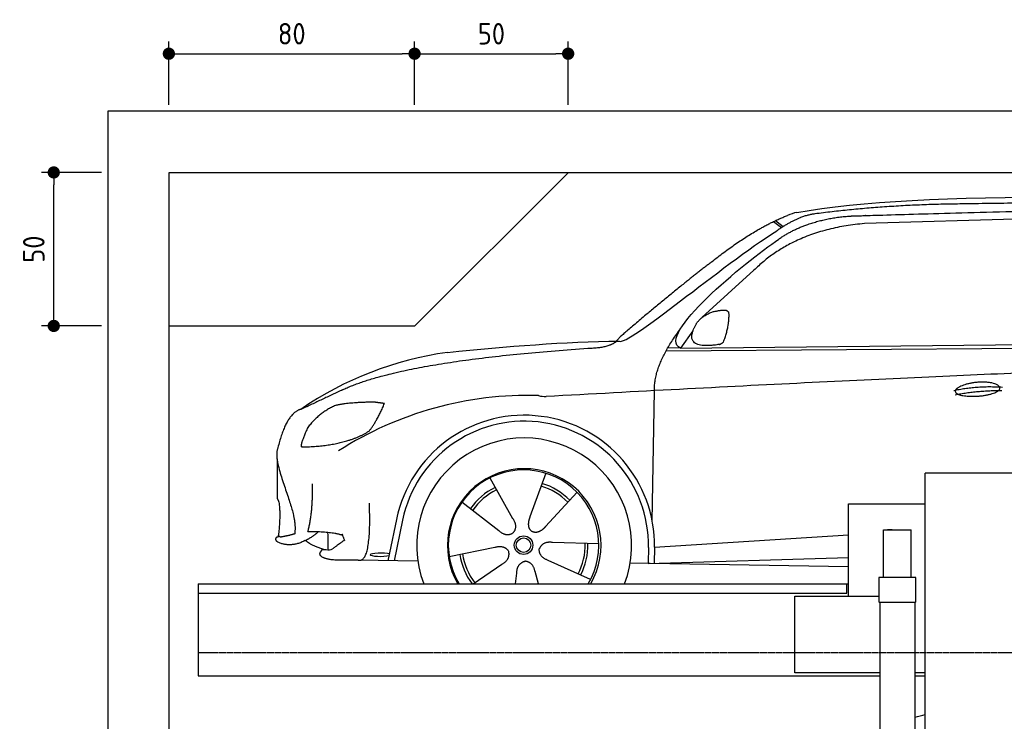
# Model space of a CAD drawing. Header units: millimetres. Extents: x -328 to 6332, y -257 to 9248.
# Tile 4 of 5: x -287 to 2919, y 6962 to 9248. Entities that reach past the tile are written whole.
import ezdxf

# ---------------------------------------------------------------- set-up
doc = ezdxf.new("R2010")
doc.units = ezdxf.units.MM
doc.linetypes.add('GEN3', pattern=[6.25, 5, -1.25])
for name, color, linetype in [('3', 6, 'GEN3'), ('4', 3, 'Continuous'), ('5', 3, 'Continuous'), ('car', 10, 'Continuous')]:
    doc.layers.add(name, color=color, linetype=linetype)
doc.styles.get("Standard").update_dxf_attribs({"font": 'ISOCP.SHX'})
doc.dimstyles.new('GEN-ISO$0', dxfattribs={"dimscale": 20, "dimtxt": 3.5, "dimasz": 2, "dimexe": 2, "dimexo": 1, "dimgap": 1.5, "dimtad": 1, "dimdec": 1, "dimlfac": 0.1, "dimdsep": 46, "dimtxsty": 'Standard', "dimblk": 'PUNKT', "dimcen": 2, "dimclrd": 256, "dimclre": 256, "dimclrt": 2, "dimadec": 0, "dimazin": 0, "dimtp": 0.1, "dimtm": 0.1, "dimtfac": 0.71, "dimtdec": 1, "dimtmove": 2, "dimatfit": 3, "dimldrblk": 'PUNKT', "dimfxl": 0, "dimtolj": 1, "dimarcsym": 0})

# ---------------------------------------------------------------- blocks, each defined once
blk = doc.blocks.new('PUNKT')
at = {"layer": '4', "color": 0, "linetype": 'ByBlock'}
blk.add_line((-0.5, 0), (-1, 0), dxfattribs=at)
at = {"layer": '4', "color": 0, "linetype": 'ByBlock', "const_width": 0.5}
blk.add_lwpolyline([(-0.25, 0, 1), (0.25, 0, 1)], format="xyb", close=True, dxfattribs=at)
blk = doc.blocks.new('*D10')
at = {"layer": '5', "lineweight": -2}
for p, q in [((999.1, 8970), (999.1, 9176.7)), ((1499.1, 8970), (1499.1, 9176.7)), ((1039.1, 9136.7), (1459.1, 9136.7))]:
    blk.add_line(p, q, dxfattribs=at)
at = {"layer": 'DEFPOINTS', "color": 0}
for p in [(1499.1, 9136.7), (999.1, 8950), (1499.1, 8950)]:
    blk.add_point(p, dxfattribs=at)
at = {"layer": '5', "lineweight": -2, "xscale": 40, "yscale": 40, "zscale": 40, "rotation": 180}
blk.add_blockref('PUNKT', (999.1, 9136.7), dxfattribs=at)
at = {"layer": '5', "lineweight": -2, "xscale": 40, "yscale": 40, "zscale": 40}
blk.add_blockref('PUNKT', (1499.1, 9136.7), dxfattribs=at)
at = {"layer": '5', "color": 2, "insert": (1249.1, 9201.7), "char_height": 70, "attachment_point": 5}
blk.add_mtext('\\A1;50', dxfattribs=at)
blk = doc.blocks.new('*D11')
at = {"layer": '5', "lineweight": -2}
for p, q in [((199.1, 8970), (199.1, 9176.7)), ((999.1, 8970), (999.1, 9176.7)), ((239.1, 9136.7), (959.1, 9136.7))]:
    blk.add_line(p, q, dxfattribs=at)
at = {"layer": 'DEFPOINTS', "color": 0}
for p in [(999.1, 9136.7), (199.1, 8950), (999.1, 8950)]:
    blk.add_point(p, dxfattribs=at)
at = {"layer": '5', "lineweight": -2, "xscale": 40, "yscale": 40, "zscale": 40, "rotation": 180}
blk.add_blockref('PUNKT', (199.1, 9136.7), dxfattribs=at)
at = {"layer": '5', "lineweight": -2, "xscale": 40, "yscale": 40, "zscale": 40}
blk.add_blockref('PUNKT', (999.1, 9136.7), dxfattribs=at)
at = {"layer": '5', "color": 2, "insert": (599.1, 9201.7), "char_height": 70, "attachment_point": 5}
blk.add_mtext('\\A1;80', dxfattribs=at)
blk = doc.blocks.new('*D12')
at = {"layer": '5', "lineweight": -2}
for p, q in [((-20, 8750), (-215.7, 8750)), ((-175.7, 8290), (-175.7, 8710)), ((-20, 8250), (-215.7, 8250))]:
    blk.add_line(p, q, dxfattribs=at)
at = {"layer": 'DEFPOINTS', "color": 0}
for p in [(-175.7, 8750), (0, 8750), (0, 8250)]:
    blk.add_point(p, dxfattribs=at)
at = {"layer": '5', "lineweight": -2, "xscale": 40, "yscale": 40, "zscale": 40}
for p, rotation in [((-175.7, 8750), 90), ((-175.7, 8250), 270)]:
    blk.add_blockref('PUNKT', p, dxfattribs=dict(at, rotation=rotation))
at = {"layer": '5', "color": 2, "insert": (-240.7, 8500), "char_height": 70, "attachment_point": 5, "rotation": 90}
blk.add_mtext('\\A1;50', dxfattribs=at)

msp = doc.modelspace()

# ---------------------------------------------------------------- linework, layer by layer
for p, q in [((1000, 8250), (1500, 8750)), ((200, 8250), (1000, 8250)), ((2982, 7770), (2662, 7770)), ((2412, 7670), (2662, 7670)), ((2412, 7370), (2412, 7670)), ((2526, 7585.448), (2616, 7585.448)), ((2526, 7430), (2526, 7585.448)), ((2553.503, 7585.448), (2538.503, 7585.448)), ((2616, 7430), (2616, 7585.448)), ((295, 7410), (2412, 7410)), ((295, 7410), (295, 7110)), ((2406, 7380), (2406, 7410)), ((2631, 7430), (2511, 7430)), ((2511, 7430), (2511, 7351)), ((2631, 7351), (2631, 7430)), ((2237.5, 7120), (2237.5, 7370)), ((2237.5, 7370), (2511, 7370)), ((2511, 7351), (2512, 7350)), ((2512, 7350), (2630, 7350)), ((2513.5, 7350), (2513.5, 3790)), ((2628.5, 3790), (2628.5, 7350)), ((2630, 7350), (2631, 7351)), ((2513.5, 7120), (2237.5, 7120)), ((2662, 7120), (2628.5, 7120)), ((295, 7110), (2513.5, 7110)), ((2628.5, 7110), (2662, 7110))]:
    msp.add_line(p, q)
for points in [[(5600, 3750), (5600, 5850), (5600, 8950), (0, 8950), (0, 0), (5600, 0), (5600, 3550), (5698.53, 3550), (5718.661, 3597.939), (5691.114, 3665.733), (5726.078, 3699.63), (5711.245, 3750), (5400, 3750), (5400, 200), (4950, 192.931), (4950, 91.608), (4850, 91.608), (4850, 176.952), (200, 250), (200, 8750), (5400, 8750), (5400, 3750)], [(2662, 6530), (2662, 7770)], [(2616, 7430), (2526, 7430)], [(295, 7380), (2135.5, 7380), (2406, 7380)]]:
    msp.add_lwpolyline(points)
at = {"layer": '3'}
msp.add_line((5360, 7185), (295, 7185), dxfattribs=at)
at = {"layer": 'car'}
for p, q in [((2173.999, 8592.975), (2199.062, 8573.553)), ((3057.252, 8600.766), (2463.573, 8583.428)), ((2168.204, 8590.207), (2193.923, 8570.257)), ((2104.104, 8431.513), (1934.71, 8277.558)), ((1905.441, 8234.121), (1864.847, 8178.087)), ((1817.949, 8168.743), (4461.187, 8189.755)), ((1864.847, 8178.087), (1823.615, 8178.784)), ((1864.847, 8178.087), (4516.662, 8203.751)), ((1772.919, 7613.555), (1780.113, 8039.1)), ((551.243, 7816.872), (551.243, 7688.614)), ((1425.914, 7770.04), (1374.44, 7627.64)), ((1243.767, 7754.646), (1318.41, 7622.904)), ((1528.024, 7708.274), (1425.796, 7596.575)), ((1153.471, 7676.62), (1272.995, 7583.661)), ((912.904, 7485.307), (946.308, 7645.735)), ((960.027, 7617.473), (932.433, 7484.958)), ((1780.215, 7529.01), (2412, 7569.316)), ((1598.951, 7539.799), (1447.614, 7544.75)), ((1111.825, 7498.631), (1260.184, 7528.91)), ((1760.6, 7528.162), (1759.748, 7477.759)), ((1780.215, 7529.01), (1779.472, 7476.439)), ((1009.893, 7483.577), (815.663, 7487.041)), ((1189.642, 7410), (1283.473, 7473.591)), ((1571.763, 7423.6), (1433.94, 7486.307)), ((1701.544, 7478.743), (2412, 7466.733)), ((1759.716, 7475.825), (2412, 7496.108)), ((1770.597, 7476.163), (1770.621, 7477.576)), ((1327.678, 7410), (1331.586, 7444.488)), ((1402.827, 7410), (1391.394, 7449.543))]:
    msp.add_line(p, q, dxfattribs=at)
for radius in [30.149, 23.625]:
    msp.add_circle((1353.983, 7535.837), radius, dxfattribs=at)
for centre, radius, start, end in [((2282.583, 8449.838), 174.504, 102.873624, 113.540049), ((1262.999, 7052.67), 1122.346, 98.039453, 124.437686), ((1367.627, 6882.319), 1141.189, 88.248758, 122.671184), ((1428.935, 8137.335), 117.375, 256.985519, 269.188375), ((1356.095, 7535), 424.162, 359.190822, 165.728928), ((1356.095, 7535), 404.563, 359.031542, 168.237431), ((1356.095, 7535), 350, 339.075167, 200.924833), ((1356.095, 7535), 250, 329.999999, 210.000001), ((1353.983, 7535.837), 245, 329.094752, 210.905248), ((1353.983, 7535.837), 200.649, 44.115177, 73.546276), ((1353.983, 7535.837), 209.639, 44.262002, 73.39945), ((1353.983, 7535.837), 209.639, 116.262002, 145.39945), ((1353.983, 7535.837), 200.649, 116.115177, 145.546276), ((1353.983, 7535.837), 200.649, 332.115177, 1.546276), ((1353.983, 7535.837), 209.639, 332.262002, 1.39945), ((1353.983, 7535.837), 209.639, 188.262002, 216.888086), ((1353.983, 7535.837), 200.649, 188.115177, 217.546276)]:
    msp.add_arc(centre, radius, start, end, dxfattribs=at)
msp.add_ellipse((888.219, 7504.726), major_axis=(33.601, 0), ratio=0.15727376, start_param=0.51347262, end_param=5.70424138, dxfattribs=at)
for points, degree in [([(2243.703, 8619.956), (2655.659, 8691.514), (3415.846, 8679.032), (4588.352, 8626.48)], 3), ([(2774.177, 8647.22), (2531.347, 8644.889), (2302.232, 8614.945)], 2), ([(3738.42, 8641.384), (3390.06, 8657.582), (2774.177, 8647.22)], 2), ([(1960.947, 8454.503), (2098.082, 8564.71), (2212.888, 8609.82)], 2), ([(2302.232, 8614.945), (2246.957, 8608.167), (2178.09, 8559.507)], 2), ([(2184.694, 8532.829), (2276.57, 8596.827), (2413.4, 8607.775)], 2), ([(1664.975, 8200.73), (1692.331, 8181.958), (2000.61, 8448.903), (2178.09, 8559.507)], 3), ([(2463.573, 8583.428), (2238.626, 8564.354), (2104.104, 8431.513)], 2), ([(1864.847, 8178.087), (1781.476, 8217.389), (2073.252, 8456.395), (2184.694, 8532.829)], 3), ([(1960.947, 8454.503), (1880.4, 8393.26), (1778.792, 8308.878), (1650.439, 8202.47), (1656.382, 8200.612)], 4), ([(1913.541, 8251.847), (1929.777, 8282.278), (1972.367, 8296.726)], 2), ([(1972.367, 8296.726), (2001.026, 8302.751), (2013.928, 8301.642)], 2), ([(2004.561, 8197.478), (2025.48, 8250.672), (2022.473, 8295.534)], 2), ([(2013.928, 8301.642), (2020.028, 8295.627), (2022.473, 8295.534)], 2), ([(1780.113, 8039.1), (1776.994, 8122.643), (1864.829, 8240.759)], 2), ([(1991.111, 8189.677), (1869.068, 8169.815), (1913.541, 8251.847)], 2), ([(764.915, 8042.135), (968.514, 8138.105), (1577.287, 8178.087)], 2), ([(1106.034, 8163.986), (1302.179, 8183.733), (1487.25, 8198.501), (1664.975, 8200.73)], 3), ([(1577.287, 8178.087), (1632.304, 8180.462), (1656.085, 8199.603)], 2), ([(1991.111, 8189.677), (1997.117, 8191.463), (2004.561, 8197.478)], 2), ([(4735.956, 8134.052), (3859.301, 8154.437), (1427.272, 8019.972)], 2), ([(2754.347, 8039.629), (2829.771, 8056.525), (2913.285, 8050.741)], 2), ([(764.915, 8042.135), (631.236, 7979.021)], 1), ([(2759.43, 8025.779), (2833.438, 8040.372), (2911.353, 8039.629)], 2), ([(741.32, 7990.883), (687.739, 7967.202), (651.644, 7919.36)], 2), ([(868.193, 8001.803), (781.964, 8000.688), (741.32, 7990.883)], 2), ([(851.891, 7908.191), (879.432, 7943.923), (900.844, 7997.461)], 2), ([(900.844, 7997.461), (883.079, 7999.368), (868.193, 8001.803)], 2), ([(631.236, 7979.021), (581.158, 7968.688), (552.745, 7848.405)], 2), ([(651.644, 7919.36), (631.218, 7876.219), (629.21, 7858.091)], 2), ([(630.49, 7855.793), (774.96, 7858.096), (851.891, 7908.191)], 2), ([(629.21, 7858.091), (632.569, 7857.936), (630.49, 7855.793)], 2), ([(552.745, 7848.405), (534.579, 7802.57), (609.175, 7657.297), (612.832, 7619.835), (609.006, 7572.656)], 4), ([(651.644, 7580.207), (668.591, 7640.588), (666.798, 7735.455)], 2), ([(551.243, 7688.614), (565.952, 7670.394), (556.095, 7568.021)], 2), ([(815.663, 7487.041), (859.55, 7476.42), (851.891, 7672.947)], 2), ([(1318.41, 7622.904), (1336.448, 7596.513), (1319.684, 7575.53)], 2), ([(1374.44, 7627.64), (1369.902, 7615.085), (1365.95, 7601.056), (1370.329, 7587.259), (1381.135, 7580.724)], 4), ([(563.007, 7562.229), (556.68, 7563.594), (556.095, 7568.021)], 2), ([(609.006, 7572.656), (584.667, 7565.437), (563.007, 7562.229)], 2), ([(642.01, 7550.589), (667.931, 7563.037), (686.075, 7580.011)], 2), ([(651.644, 7580.207), (730.901, 7581.504), (764.915, 7568.021)], 2), ([(719.298, 7520.677), (713.989, 7527.461), (721.408, 7577.193), (715.352, 7578.238)], 3), ([(764.915, 7568.021), (759.319, 7581.031), (770.834, 7551.455)], 2), ([(1272.995, 7583.661), (1296.491, 7561.986), (1319.684, 7575.53)], 2), ([(1425.796, 7596.575), (1416.784, 7586.727), (1406.192, 7576.714), (1391.94, 7574.188), (1381.135, 7580.724)], 4), ([(554.043, 7545.268), (542.793, 7553.401), (550.793, 7562.594)], 2), ([(550.793, 7562.594), (554.184, 7563.753), (557.75, 7564.689)], 2), ([(642.01, 7550.589), (596.562, 7526.556), (554.043, 7545.268)], 2), ([(703.413, 7522.141), (661.778, 7533.613), (644.465, 7551.787)], 2), ([(770.834, 7551.455), (769.585, 7551.84), (731.954, 7523.644)], 2), ([(1447.614, 7544.75), (1415.865, 7548.474), (1405.063, 7523.885)], 2), ([(695.262, 7516.732), (701.296, 7529.449), (720.112, 7514.77), (731.954, 7523.644)], 3), ([(1260.184, 7528.91), (1290.858, 7537.91), (1305.633, 7515.482)], 2), ([(1283.473, 7473.591), (1311.348, 7489.24), (1305.633, 7515.482)], 2), ([(1433.94, 7486.307), (1403.834, 7497.056), (1405.063, 7523.885)], 2), ([(1331.586, 7444.488), (1332.505, 7476.442), (1358.401, 7483.564)], 2), ([(1391.394, 7449.543), (1385.125, 7480.889), (1358.401, 7483.564)], 2), ([(2628.5, 6975.408), (2639.633, 6978.462), (2650.8, 6981.416), (2662, 6984.271)], 3)]:
    msp.add_open_spline(points, degree=degree, dxfattribs=at)
for points, degree, knots in [([(2413.4, 8607.775), (2440.328, 8608.821), (2579.344, 8613.195), (3600.563, 8642.702), (4220.837, 8641.938), (4691.256, 8486.345), (4655.687, 8299.673)], 4, [0.082131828, 0.082131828, 0.082131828, 0.082131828, 0.082131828, 0.258851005, 0.508851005, 1, 1, 1, 1, 1]), ([(2759.43, 8036.481), (2758.568, 8044.722), (2779.571, 8061.069), (2862.244, 8081.2), (2955.209, 8048.128), (2868.915, 8016.494), (2784.14, 8017.129), (2760.291, 8028.246), (2759.43, 8036.481)], 5, [0, 0, 0, 0, 0, 0, 0.30010604, 0.50010604, 0.70010604, 1, 1, 1, 1, 1, 1]), ([(815.663, 7487.041), (790.989, 7487.481), (735.369, 7483.413), (696.661, 7490.34), (686.871, 7506.815), (695.262, 7516.732)], 4, [0, 0, 0, 0, 0, 0.59786584, 1, 1, 1, 1, 1])]:
    msp.add_open_spline(points, degree=degree, knots=knots, dxfattribs=at)

# ---------------------------------------------------------------- dimensions: what is measured, and where the dimension line sits
at = {"layer": '5'}
for base, p1, p2, picture, middle in [((999.121, 9136.653), (199.121, 8950), (999.121, 8950), '*D11', (599.121, 9201.653)), ((1499.121, 9136.653), (999.121, 8950), (1499.121, 8950), '*D10', (1249.121, 9201.653))]:
    dim = msp.add_linear_dim(base=base, p1=p1, p2=p2, dimstyle='GEN-ISO$0', override={"dimlfac": 0.1}, dxfattribs=at)
    dim.commit()
    dim.dimension.update_dxf_attribs({"geometry": picture, "text_midpoint": middle})
dim = msp.add_linear_dim(base=(-175.682, 8750), p1=(0, 8250), p2=(0, 8750), angle=90, dimstyle='GEN-ISO$0', override={"dimlfac": 0.1}, dxfattribs=at)
dim.commit()
dim.dimension.update_dxf_attribs({"geometry": '*D12', "text_midpoint": (-240.682, 8500)})

doc.saveas('drawing.dxf')
